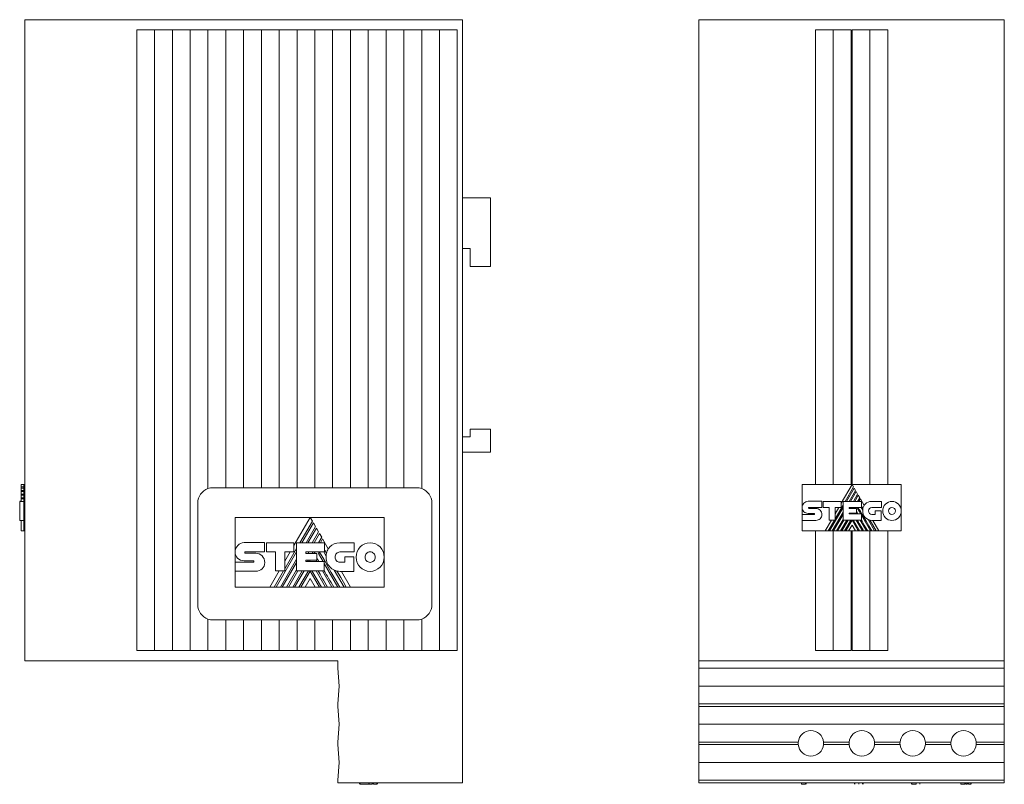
# Model space of a CAD drawing. Header units: millimetres. Extents: x 19 to 188, y 70 to 212.
# Tile 2 of 3: x 19 to 116, y 137 to 212. Entities that reach past the tile are written whole.
import ezdxf

# ---------------------------------------------------------------- set-up
doc = ezdxf.new("R2010")
doc.units = ezdxf.units.MM
doc.linetypes.add('PHANTOM', pattern=[12.7, 6.35, -1.27, 1.27, -1.27, 1.27, -1.27])
doc.layers.add('___VS___', color=7, linetype='Continuous', lineweight=15)

msp = doc.modelspace()

# ---------------------------------------------------------------- linework, layer by layer
at = {"color": 7, "linetype": 'Continuous', "lineweight": 15}
for p, q in [((19.458, 149.309), (19.458, 212.309)), ((19.458, 212.309), (29.458, 212.309)), ((62.458, 212.309), (29.458, 212.309)), ((62.458, 137.309), (62.458, 212.309)), ((85.704, 149.309), (85.704, 212.309)), ((85.704, 212.309), (95.704, 212.309)), ((105.704, 212.309), (95.704, 212.309)), ((105.704, 212.309), (115.704, 212.309)), ((115.704, 212.309), (115.704, 149.309)), ((33.958, 211.309), (30.458, 211.309)), ((30.458, 150.309), (30.458, 211.309)), ((32.208, 150.309), (32.208, 211.309)), ((37.458, 211.309), (33.958, 211.309)), ((33.958, 150.309), (33.958, 211.309)), ((35.708, 150.309), (35.708, 211.309)), ((40.958, 211.309), (37.458, 211.309)), ((37.458, 166.223), (37.458, 211.309)), ((39.208, 166.309), (39.208, 211.309)), ((44.458, 211.309), (40.958, 211.309)), ((40.958, 166.309), (40.958, 211.309)), ((42.708, 166.309), (42.708, 211.309)), ((47.958, 211.309), (44.458, 211.309)), ((44.458, 166.309), (44.458, 211.309)), ((46.208, 166.309), (46.208, 211.309)), ((51.458, 211.309), (47.958, 211.309)), ((47.958, 166.309), (47.958, 211.309)), ((49.708, 166.309), (49.708, 211.309)), ((54.958, 211.309), (51.458, 211.309)), ((51.458, 166.309), (51.458, 211.309)), ((53.208, 166.309), (53.208, 211.309)), ((58.458, 211.309), (54.958, 211.309)), ((54.958, 166.309), (54.958, 211.309)), ((56.708, 166.309), (56.708, 211.309)), ((61.958, 211.309), (58.458, 211.309)), ((58.458, 166.223), (58.458, 211.309)), ((60.208, 150.309), (60.208, 211.309)), ((61.958, 150.309), (61.958, 211.309)), ((97.154, 211.309), (100.654, 211.309)), ((97.154, 166.624), (97.154, 211.309)), ((98.904, 166.624), (98.904, 211.309)), ((100.654, 166.624), (100.654, 211.309)), ((100.754, 166.624), (100.754, 211.309)), ((104.254, 211.309), (100.754, 211.309)), ((102.504, 166.624), (102.504, 211.309)), ((104.254, 166.624), (104.254, 211.309)), ((62.458, 194.809), (65.208, 194.809)), ((65.208, 194.809), (65.208, 188.059)), ((63.208, 189.809), (62.458, 189.809)), ((63.208, 188.059), (63.208, 189.809)), ((65.208, 188.059), (63.208, 188.059)), ((62.458, 171.309), (63.208, 171.309)), ((63.208, 171.309), (63.208, 172.059)), ((63.208, 172.059), (65.208, 172.059)), ((65.208, 172.059), (65.208, 169.809)), ((65.208, 169.809), (62.458, 169.809)), ((19.092, 166.624), (19.358, 166.624)), ((19.092, 166.381), (19.092, 166.624)), ((19.458, 166.624), (19.358, 166.624)), ((19.358, 166.624), (19.358, 164.027)), ((95.843, 166.624), (100.747, 166.624)), ((95.843, 164.37), (95.843, 166.624)), ((100.747, 166.624), (99.681, 164.779)), ((100.889, 166.381), (100.747, 166.624)), ((100.747, 166.624), (105.578, 166.624)), ((105.578, 166.624), (105.578, 164.027)), ((19.092, 166.381), (19.358, 166.381)), ((19.092, 166.27), (19.092, 166.381)), ((19.092, 166.27), (19.358, 166.27)), ((19.092, 166.03), (19.092, 166.27)), ((19.092, 166.03), (19.358, 166.03)), ((19.092, 165.922), (19.092, 166.03)), ((19.092, 165.922), (19.358, 165.922)), ((19.092, 165.68), (19.092, 165.922)), ((19.092, 165.68), (19.358, 165.68)), ((19.092, 165.572), (19.092, 165.68)), ((19.092, 165.572), (19.358, 165.572)), ((19.092, 165.326), (19.092, 165.572)), ((39.208, 166.309), (37.958, 166.309)), ((40.958, 166.309), (39.208, 166.309)), ((42.708, 166.309), (40.958, 166.309)), ((44.458, 166.309), (42.708, 166.309)), ((46.208, 166.309), (44.458, 166.309)), ((47.958, 166.309), (46.208, 166.309)), ((49.708, 166.309), (47.958, 166.309)), ((51.458, 166.309), (49.708, 166.309)), ((53.208, 166.309), (51.458, 166.309)), ((54.958, 166.309), (53.208, 166.309)), ((56.708, 166.309), (54.958, 166.309)), ((57.958, 166.309), (56.708, 166.309)), ((100.071, 164.964), (100.889, 166.381)), ((100.952, 166.27), (100.198, 164.964)), ((100.476, 164.964), (101.091, 166.03)), ((101.153, 165.922), (100.601, 164.964)), ((100.88, 164.964), (101.294, 165.68)), ((101.091, 166.03), (100.952, 166.27)), ((101.356, 165.572), (101.005, 164.964)), ((101.294, 165.68), (101.153, 165.922)), ((101.498, 165.326), (101.356, 165.572)), ((18.959, 164.972), (19.092, 164.972)), ((18.959, 164.969), (19.092, 164.969)), ((18.959, 164.967), (19.358, 164.967)), ((19.092, 165.326), (19.358, 165.326)), ((19.092, 165.221), (19.092, 165.326)), ((19.092, 164.967), (19.092, 165.221)), ((19.092, 165.221), (19.358, 165.221)), ((36.458, 164.809), (36.458, 154.809)), ((59.458, 154.809), (59.458, 164.809)), ((96.43, 164.972), (97.77, 164.972)), ((97.77, 164.972), (97.77, 164.374)), ((97.902, 164.969), (99.681, 164.969)), ((97.902, 164.374), (97.902, 164.969)), ((99.088, 163.261), (99.861, 164.6)), ((99.681, 164.969), (99.681, 164.379)), ((99.861, 164.964), (101.678, 164.964)), ((99.861, 163.123), (99.861, 164.964)), ((101.288, 164.964), (101.498, 165.326)), ((101.558, 165.221), (101.41, 164.964)), ((101.931, 164.574), (101.558, 165.221)), ((101.678, 164.964), (101.678, 164.369)), ((102.692, 164.959), (103.624, 164.959)), ((103.624, 164.959), (103.624, 164.361)), ((19.358, 164.027), (19.358, 162.058)), ((95.843, 164.37), (95.843, 164.37)), ((95.843, 163.688), (95.843, 164.349)), ((95.843, 163.688), (97.021, 163.688)), ((95.843, 163.098), (95.843, 163.688)), ((97.021, 163.788), (96.432, 163.788)), ((96.508, 164.374), (97.77, 164.374)), ((96.51, 164.281), (97.191, 164.281)), ((98.48, 164.374), (97.902, 164.374)), ((98.48, 163.123), (98.48, 164.374)), ((98.52, 162.058), (99.861, 164.381)), ((98.798, 162.058), (99.861, 163.9)), ((98.926, 162.058), (99.861, 163.681)), ((99.681, 164.379), (99.088, 164.379)), ((99.088, 163.123), (99.088, 164.379)), ((99.45, 164.379), (99.088, 163.753)), ((100.464, 164.369), (100.464, 164.271)), ((100.464, 164.369), (101.678, 164.369)), ((100.464, 164.271), (101.187, 164.271)), ((100.464, 163.821), (101.187, 163.821)), ((100.464, 163.821), (100.464, 163.731)), ((100.464, 163.731), (101.668, 163.731)), ((100.573, 163.731), (100.626, 163.821)), ((100.605, 164.271), (100.661, 164.369)), ((100.698, 163.731), (100.75, 163.821)), ((100.887, 164.271), (100.943, 164.369)), ((101.01, 164.271), (101.066, 164.369)), ((101.137, 163.821), (101.189, 163.731)), ((101.187, 164.271), (101.187, 163.821)), ((101.287, 164.263), (101.349, 164.369)), ((101.287, 164.263), (101.595, 163.731)), ((101.629, 164.369), (101.787, 164.095)), ((101.668, 163.123), (101.668, 163.731)), ((101.668, 163.605), (102.562, 162.058)), ((103.624, 164.361), (102.692, 164.361)), ((102.692, 163.691), (103.014, 163.691)), ((103.014, 163.691), (103.014, 164.046)), ((103.014, 164.046), (103.604, 164.046)), ((103.604, 164.046), (103.604, 163.095)), ((105.578, 164.027), (105.578, 162.058)), ((18.959, 163.09), (19.358, 163.09)), ((19.092, 162.058), (19.092, 163.09)), ((40.128, 163.394), (47.502, 163.394)), ((40.128, 160.005), (40.128, 163.394)), ((47.502, 163.394), (45.899, 160.62)), ((46.486, 160.898), (47.716, 163.029)), ((47.811, 162.863), (46.677, 160.898)), ((47.716, 163.029), (47.502, 163.394)), ((47.502, 163.394), (54.767, 163.394)), ((48.02, 162.502), (47.811, 162.863)), ((54.767, 163.394), (54.767, 159.489)), ((97.191, 163.098), (95.843, 163.098)), ((95.843, 162.058), (95.843, 163.098)), ((98.724, 163.123), (98.109, 162.058)), ((98.394, 162.058), (99.009, 163.123)), ((98.48, 163.123), (99.088, 163.123)), ((99.201, 162.058), (99.861, 163.201)), ((99.327, 162.058), (99.941, 163.123)), ((99.604, 162.058), (100.221, 163.123)), ((99.732, 162.058), (100.346, 163.123)), ((99.861, 163.123), (101.668, 163.123)), ((100.009, 162.058), (100.627, 163.123)), ((100.135, 162.058), (100.744, 163.115)), ((100.744, 162.632), (100.41, 162.058)), ((101.354, 162.058), (100.744, 163.115)), ((100.744, 162.632), (101.076, 162.058)), ((101.48, 162.058), (100.862, 163.123)), ((101.138, 163.123), (101.755, 162.058)), ((101.541, 163.123), (102.157, 162.058)), ((102.317, 163.178), (102.965, 162.058)), ((103.604, 163.095), (102.698, 163.095)), ((103.385, 162.058), (102.786, 163.095)), ((19.092, 162.058), (19.358, 162.058)), ((19.458, 162.058), (19.358, 162.058)), ((47.094, 160.898), (48.02, 162.502)), ((48.113, 162.339), (47.283, 160.898)), ((47.702, 160.898), (48.324, 161.975)), ((48.418, 161.813), (47.89, 160.898)), ((48.324, 161.975), (48.113, 162.339)), ((48.631, 161.442), (48.418, 161.813)), ((98.109, 162.058), (95.843, 162.058)), ((97.154, 150.309), (97.154, 162.058)), ((98.109, 162.058), (98.394, 162.058)), ((98.52, 162.058), (98.394, 162.058)), ((98.52, 162.058), (98.798, 162.058)), ((98.926, 162.058), (98.798, 162.058)), ((98.904, 150.309), (98.904, 162.058)), ((98.926, 162.058), (99.201, 162.058)), ((99.327, 162.058), (99.201, 162.058)), ((99.327, 162.058), (99.604, 162.058)), ((99.732, 162.058), (99.604, 162.058)), ((99.732, 162.058), (100.009, 162.058)), ((100.135, 162.058), (100.009, 162.058)), ((100.135, 162.058), (100.41, 162.058)), ((101.076, 162.058), (100.41, 162.058)), ((100.654, 150.309), (100.654, 162.058)), ((100.754, 150.309), (100.754, 162.058)), ((101.076, 162.058), (101.354, 162.058)), ((101.48, 162.058), (101.354, 162.058)), ((101.48, 162.058), (101.755, 162.058)), ((101.882, 162.058), (101.755, 162.058)), ((101.882, 162.058), (102.157, 162.058)), ((102.285, 162.058), (102.157, 162.058)), ((102.285, 162.058), (102.562, 162.058)), ((102.504, 150.309), (102.504, 162.058)), ((102.69, 162.058), (102.562, 162.058)), ((102.69, 162.058), (102.965, 162.058)), ((103.102, 162.058), (102.965, 162.058)), ((103.102, 162.058), (103.385, 162.058)), ((105.578, 162.058), (103.385, 162.058)), ((104.254, 150.309), (104.254, 162.058)), ((41.01, 160.91), (43.025, 160.91)), ((43.025, 160.91), (43.025, 160.011)), ((43.225, 160.011), (43.225, 160.906)), ((43.225, 160.906), (45.899, 160.906)), ((45.899, 160.906), (45.899, 160.018)), ((46.17, 158.129), (46.17, 160.898)), ((46.17, 160.898), (48.902, 160.898)), ((48.316, 160.898), (48.631, 161.442)), ((48.722, 161.285), (48.499, 160.898)), ((49.282, 160.312), (48.722, 161.285)), ((48.902, 160.898), (48.902, 160.003)), ((50.427, 160.891), (51.829, 160.891)), ((51.829, 160.891), (51.829, 159.992)), ((40.128, 160.005), (40.128, 160.005)), ((40.128, 158.98), (40.128, 159.973)), ((41.127, 160.011), (43.025, 160.011)), ((41.131, 159.871), (42.154, 159.871)), ((44.094, 160.011), (43.225, 160.011)), ((44.094, 158.129), (44.094, 160.011)), ((44.154, 156.529), (46.17, 160.022)), ((45.008, 158.337), (46.17, 160.351)), ((45.899, 160.018), (45.008, 160.018)), ((45.008, 158.129), (45.008, 160.018)), ((45.551, 160.018), (45.008, 159.078)), ((47.077, 160.003), (48.902, 160.003)), ((47.077, 160.003), (47.077, 159.856)), ((47.077, 159.856), (48.164, 159.856)), ((47.288, 159.856), (47.373, 160.003)), ((47.712, 159.856), (47.797, 160.003)), ((47.897, 159.856), (47.982, 160.003)), ((48.164, 159.856), (48.164, 159.179)), ((48.315, 159.844), (48.407, 160.003)), ((48.315, 159.844), (48.778, 159.044)), ((48.828, 160.003), (49.066, 159.592)), ((51.829, 159.992), (50.427, 159.992)), ((40.128, 158.092), (40.128, 158.98)), ((40.128, 158.98), (41.898, 158.98)), ((41.898, 159.13), (41.013, 159.13)), ((44.571, 156.529), (46.17, 159.298)), ((44.763, 156.529), (46.17, 158.969)), ((47.077, 159.179), (48.164, 159.179)), ((47.077, 159.179), (47.077, 159.044)), ((47.077, 159.044), (48.887, 159.044)), ((47.241, 159.044), (47.32, 159.179)), ((47.428, 159.044), (47.506, 159.179)), ((48.089, 159.179), (48.167, 159.044)), ((48.887, 158.129), (48.887, 159.044)), ((48.887, 158.855), (50.232, 156.529)), ((50.427, 158.983), (50.911, 158.983)), ((50.911, 158.983), (50.911, 159.518)), ((50.911, 159.518), (51.798, 159.518)), ((51.798, 159.518), (51.798, 158.088)), ((54.767, 159.489), (54.767, 156.529)), ((42.154, 158.092), (40.128, 158.092)), ((40.128, 156.529), (40.128, 158.092)), ((44.46, 158.129), (43.535, 156.529)), ((43.964, 156.529), (44.888, 158.129)), ((44.094, 158.129), (45.008, 158.129)), ((45.177, 156.529), (46.17, 158.248)), ((45.366, 156.529), (46.291, 158.129)), ((45.784, 156.529), (46.711, 158.129)), ((45.975, 156.529), (46.9, 158.129)), ((46.17, 158.129), (48.887, 158.129)), ((46.393, 156.529), (47.321, 158.129)), ((46.582, 156.529), (47.498, 158.117)), ((48.414, 156.529), (47.498, 158.117)), ((48.604, 156.529), (47.676, 158.129)), ((48.091, 158.129), (49.018, 156.529)), ((48.696, 158.129), (49.623, 156.529)), ((49.864, 158.213), (50.837, 156.529)), ((51.798, 158.088), (50.435, 158.088)), ((51.469, 156.529), (50.568, 158.088)), ((47.498, 157.391), (46.996, 156.529)), ((47.498, 157.391), (47.997, 156.529)), ((43.535, 156.529), (40.128, 156.529)), ((43.535, 156.529), (43.964, 156.529)), ((44.154, 156.529), (43.964, 156.529)), ((44.154, 156.529), (44.571, 156.529)), ((44.763, 156.529), (44.571, 156.529)), ((44.763, 156.529), (45.177, 156.529)), ((45.366, 156.529), (45.177, 156.529)), ((45.366, 156.529), (45.784, 156.529)), ((45.975, 156.529), (45.784, 156.529)), ((45.975, 156.529), (46.393, 156.529)), ((46.582, 156.529), (46.393, 156.529)), ((46.582, 156.529), (46.996, 156.529)), ((47.997, 156.529), (46.996, 156.529)), ((47.997, 156.529), (48.414, 156.529)), ((48.604, 156.529), (48.414, 156.529)), ((48.604, 156.529), (49.018, 156.529)), ((49.209, 156.529), (49.018, 156.529)), ((49.209, 156.529), (49.623, 156.529)), ((49.815, 156.529), (49.623, 156.529)), ((49.815, 156.529), (50.232, 156.529)), ((50.424, 156.529), (50.232, 156.529)), ((50.424, 156.529), (50.837, 156.529)), ((51.044, 156.529), (50.837, 156.529)), ((51.044, 156.529), (51.469, 156.529)), ((54.767, 156.529), (51.469, 156.529)), ((37.458, 150.309), (37.458, 153.395)), ((37.958, 153.309), (39.208, 153.309)), ((39.208, 150.309), (39.208, 153.309)), ((39.208, 153.309), (40.958, 153.309)), ((40.958, 150.309), (40.958, 153.309)), ((40.958, 153.309), (42.708, 153.309)), ((42.708, 150.309), (42.708, 153.309)), ((42.708, 153.309), (44.458, 153.309)), ((44.458, 150.309), (44.458, 153.309)), ((44.458, 153.309), (46.208, 153.309)), ((46.208, 150.309), (46.208, 153.309)), ((46.208, 153.309), (47.958, 153.309)), ((47.958, 150.309), (47.958, 153.309)), ((47.958, 153.309), (49.708, 153.309)), ((49.708, 150.309), (49.708, 153.309)), ((49.708, 153.309), (51.458, 153.309)), ((51.458, 150.309), (51.458, 153.309)), ((51.458, 153.309), (53.208, 153.309)), ((53.208, 150.309), (53.208, 153.309)), ((53.208, 153.309), (54.958, 153.309)), ((54.958, 150.309), (54.958, 153.309)), ((54.958, 153.309), (56.708, 153.309)), ((56.708, 150.309), (56.708, 153.309)), ((56.708, 153.309), (57.958, 153.309)), ((58.458, 150.309), (58.458, 153.395)), ((30.458, 150.309), (33.958, 150.309)), ((33.958, 150.309), (37.458, 150.309)), ((37.458, 150.309), (40.958, 150.309)), ((40.958, 150.309), (44.458, 150.309)), ((44.458, 150.309), (47.958, 150.309)), ((47.958, 150.309), (51.458, 150.309)), ((51.458, 150.309), (54.958, 150.309)), ((54.958, 150.309), (58.458, 150.309)), ((58.458, 150.309), (61.958, 150.309)), ((100.654, 150.309), (97.154, 150.309)), ((100.754, 150.309), (104.254, 150.309)), ((29.458, 149.309), (19.458, 149.309)), ((29.458, 149.309), (50.208, 149.309)), ((50.208, 149.309), (50.208, 148.559)), ((95.704, 149.309), (85.704, 149.309)), ((85.704, 149.309), (85.704, 148.559)), ((105.704, 149.309), (95.704, 149.309)), ((115.704, 149.309), (105.704, 149.309)), ((115.704, 149.309), (115.704, 148.559)), ((50.358, 146.809), (50.208, 148.559)), ((85.704, 148.559), (115.704, 148.559)), ((85.704, 146.809), (85.704, 148.559)), ((115.704, 146.809), (115.704, 148.559)), ((50.208, 145.059), (50.358, 146.809)), ((85.704, 146.809), (115.704, 146.809)), ((85.704, 145.059), (85.704, 146.809)), ((115.704, 145.059), (115.704, 146.809)), ((50.208, 145.059), (50.208, 144.809)), ((50.358, 143.059), (50.208, 144.809)), ((85.704, 145.059), (115.704, 145.059)), ((85.704, 145.059), (85.704, 144.809)), ((85.704, 144.809), (115.704, 144.809)), ((85.704, 143.059), (85.704, 144.809)), ((115.704, 145.059), (115.704, 144.809)), ((115.704, 143.059), (115.704, 144.809)), ((50.208, 141.309), (50.358, 143.059)), ((85.704, 143.059), (115.704, 143.059)), ((85.704, 141.309), (85.704, 143.059)), ((115.704, 141.309), (115.704, 143.059)), ((50.208, 141.309), (50.208, 141.059)), ((85.704, 141.309), (95.46, 141.309)), ((85.704, 141.309), (85.704, 141.059)), ((97.948, 141.309), (100.46, 141.309)), ((102.948, 141.309), (105.46, 141.309)), ((107.948, 141.309), (110.46, 141.309)), ((112.948, 141.309), (115.704, 141.309)), ((115.704, 141.309), (115.704, 141.059)), ((50.358, 139.309), (50.208, 141.059)), ((85.704, 141.059), (95.46, 141.059)), ((85.704, 139.309), (85.704, 141.059)), ((97.948, 141.059), (100.46, 141.059)), ((102.948, 141.059), (105.46, 141.059)), ((107.948, 141.059), (110.46, 141.059)), ((112.948, 141.059), (115.704, 141.059)), ((115.704, 139.309), (115.704, 141.059)), ((50.208, 137.559), (50.358, 139.309)), ((85.704, 139.309), (115.704, 139.309)), ((85.704, 137.559), (85.704, 139.309)), ((115.704, 137.559), (115.704, 139.309)), ((50.208, 137.559), (50.208, 137.309)), ((85.704, 137.559), (115.704, 137.559)), ((85.704, 137.559), (85.704, 137.309)), ((115.704, 137.559), (115.704, 137.309)), ((50.208, 137.309), (62.458, 137.309)), ((52.358, 137.159), (52.358, 137.309)), ((52.385, 137.159), (52.385, 137.309)), ((52.421, 137.159), (52.421, 137.309)), ((52.421, 137.159), (53.259, 137.159)), ((53.265, 137.159), (53.265, 137.309)), ((53.29, 137.159), (53.29, 137.309)), ((53.29, 137.159), (53.302, 137.159)), ((53.302, 137.159), (53.302, 137.309)), ((53.302, 137.159), (53.604, 137.159)), ((53.604, 137.159), (53.604, 137.309)), ((53.649, 137.159), (53.649, 137.309)), ((53.719, 137.159), (53.719, 137.309)), ((53.724, 137.159), (53.724, 137.309)), ((53.724, 137.159), (54.063, 137.159)), ((54.063, 137.159), (54.063, 137.309)), ((54.108, 137.159), (54.108, 137.309)), ((115.704, 137.309), (85.704, 137.309)), ((95.768, 137.159), (95.768, 137.309)), ((95.778, 137.159), (95.778, 137.309)), ((95.778, 137.159), (96.159, 137.159)), ((96.159, 137.159), (96.159, 137.309)), ((96.192, 137.159), (96.192, 137.309)), ((96.209, 137.159), (96.209, 137.309)), ((96.24, 137.159), (96.24, 137.309)), ((96.24, 137.159), (96.247, 137.159)), ((96.247, 137.159), (96.247, 137.309)), ((100.987, 137.159), (100.987, 137.309)), ((101.007, 137.159), (101.007, 137.309)), ((101.396, 137.159), (101.396, 137.309)), ((101.784, 137.159), (101.784, 137.309)), ((101.833, 137.159), (101.833, 137.309)), ((101.833, 137.159), (101.833, 137.309)), ((106.579, 137.159), (106.579, 137.309)), ((106.604, 137.159), (106.604, 137.309)), ((106.624, 137.159), (106.624, 137.309)), ((106.624, 137.159), (107.037, 137.159)), ((107.037, 137.159), (107.037, 137.309)), ((107.388, 137.159), (107.388, 137.309)), ((107.418, 137.159), (107.418, 137.309)), ((107.419, 137.159), (107.419, 137.309)), ((111.446, 137.159), (111.446, 137.309)), ((111.446, 137.159), (111.448, 137.159)), ((111.448, 137.159), (111.448, 137.309)), ((111.448, 137.159), (111.812, 137.159)), ((111.812, 137.159), (111.812, 137.309)), ((111.852, 137.159), (111.852, 137.309)), ((111.912, 137.159), (111.912, 137.309)), ((111.917, 137.159), (111.917, 137.309)), ((111.919, 137.159), (112.069, 137.159)), ((112.069, 137.159), (112.069, 137.309)), ((112.114, 137.159), (112.114, 137.309)), ((112.183, 137.159), (112.183, 137.309)), ((112.183, 137.159), (112.189, 137.159)), ((112.189, 137.159), (112.189, 137.309)), ((112.189, 137.159), (112.419, 137.159)), ((112.419, 137.159), (112.419, 137.309)), ((112.462, 137.159), (112.462, 137.309))]:
    msp.add_line(p, q, dxfattribs=at)
at = {"color": 7, "linetype": 'Continuous', "lineweight": 15, "flags": 128}
for points in [[(103.102, 162.058), (102.739, 162.685), (102.487, 163.119)], [(51.044, 156.529), (50.762, 157.016), (50.497, 157.471), (50.302, 157.807), (50.119, 158.124)]]:
    msp.add_lwpolyline(points, dxfattribs=at)
at = {"color": 7, "linetype": 'Continuous', "lineweight": 15}
for centre, radius, start, end in [((37.958, 164.809), 1.5, 109.47122, 180), ((37.958, 164.809), 1.5, 90, 109.47122), ((57.958, 164.809), 1.5, 70.52878, 90), ((57.958, 164.809), 1.5, 0, 70.52878), ((102.802, 164.052), 1.016, 149.03807, 166.83863), ((102.698, 164.01), 0.914, 174.64014, 270), ((50.592, 159.526), 1.528, 149.03807, 166.83863), ((50.435, 159.463), 1.375, 174.64014, 270), ((37.958, 154.809), 1.5, 180, 250.52878), ((57.958, 154.809), 1.5, 289.47122, 0), ((37.958, 154.809), 1.5, 250.52878, 270), ((57.958, 154.809), 1.5, 270, 289.47122), ((96.704, 141.184), 1.25, 5.73917, 174.26083), ((101.704, 141.184), 1.25, 5.73917, 174.26083), ((106.704, 141.184), 1.25, 5.73917, 174.26083), ((111.704, 141.184), 1.25, 5.73917, 174.26083), ((96.704, 141.184), 1.25, 174.26083, 185.73917), ((96.704, 141.184), 1.25, 354.26083, 5.73917), ((101.704, 141.184), 1.25, 174.26083, 185.73917), ((101.704, 141.184), 1.25, 354.26083, 5.73917), ((106.704, 141.184), 1.25, 174.26083, 185.73917), ((106.704, 141.184), 1.25, 354.26083, 5.73917), ((111.704, 141.184), 1.25, 174.26083, 185.73917), ((111.704, 141.184), 1.25, 354.26083, 5.73917), ((96.704, 141.184), 1.25, 185.73917, 354.26083), ((101.704, 141.184), 1.25, 185.73917, 354.26083), ((106.704, 141.184), 1.25, 185.73917, 354.26083), ((111.704, 141.184), 1.25, 185.73917, 354.26083)]:
    msp.add_arc(centre, radius, start, end, dxfattribs=at)
for points in [[(18.959, 164.967), (18.959, 164.967), (18.959, 164.861), (18.959, 164.691)], [(18.959, 164.691), (18.959, 164.521), (18.959, 164.286), (18.959, 164.027)], [(95.843, 164.37), (95.843, 164.536), (95.909, 164.686), (96.015, 164.795)], [(96.015, 164.795), (96.122, 164.904), (96.268, 164.972), (96.43, 164.972)], [(101.813, 164.283), (101.759, 164.375), (101.714, 164.453), (101.678, 164.517)], [(101.931, 164.574), (101.961, 164.622), (101.996, 164.667), (102.035, 164.707)], [(102.035, 164.707), (102.187, 164.863), (102.407, 164.959), (102.692, 164.959)], [(103.752, 164.027), (103.752, 164.286), (103.854, 164.521), (104.019, 164.691)], [(104.019, 164.691), (104.184, 164.861), (104.412, 164.967), (104.664, 164.967)], [(104.664, 164.967), (104.916, 164.967), (105.144, 164.861), (105.31, 164.691)], [(105.31, 164.691), (105.476, 164.521), (105.578, 164.286), (105.578, 164.027)], [(18.959, 164.027), (18.959, 163.768), (18.959, 163.534), (18.959, 163.365)], [(95.999, 163.954), (95.9, 164.051), (95.841, 164.19), (95.843, 164.37)], [(96.432, 163.788), (96.262, 163.792), (96.107, 163.847), (95.999, 163.954)], [(96.485, 164.361), (96.476, 164.351), (96.471, 164.337), (96.471, 164.322)], [(96.471, 164.322), (96.471, 164.311), (96.476, 164.3), (96.483, 164.293)], [(96.483, 164.293), (96.49, 164.286), (96.5, 164.281), (96.51, 164.281)], [(96.508, 164.374), (96.499, 164.374), (96.491, 164.369), (96.485, 164.361)], [(97.047, 163.774), (97.04, 163.783), (97.031, 163.788), (97.021, 163.788)], [(97.021, 163.688), (97.032, 163.688), (97.042, 163.693), (97.049, 163.701)], [(97.062, 163.734), (97.062, 163.749), (97.056, 163.763), (97.047, 163.774)], [(97.049, 163.701), (97.057, 163.709), (97.062, 163.721), (97.062, 163.734)], [(97.191, 164.281), (97.352, 164.281), (97.498, 164.211), (97.605, 164.1)], [(97.605, 164.1), (97.711, 163.988), (97.777, 163.834), (97.777, 163.667)], [(97.777, 163.667), (97.777, 163.504), (97.713, 163.363), (97.609, 163.262)], [(101.319, 163.731), (101.261, 163.83), (101.218, 163.907), (101.187, 163.96)], [(102.69, 162.058), (101.837, 163.527), (101.391, 164.298), (101.353, 164.369)], [(101.787, 164.095), (101.791, 164.16), (101.799, 164.223), (101.813, 164.283)], [(102.463, 164.264), (102.404, 164.203), (102.368, 164.12), (102.368, 164.027)], [(102.368, 164.027), (102.368, 163.934), (102.404, 163.849), (102.463, 163.789)], [(102.692, 164.361), (102.603, 164.361), (102.522, 164.324), (102.463, 164.264)], [(102.463, 163.789), (102.522, 163.728), (102.603, 163.691), (102.692, 163.691)], [(104.018, 163.365), (103.854, 163.534), (103.752, 163.768), (103.752, 164.027)], [(104.43, 164.271), (104.369, 164.209), (104.332, 164.122), (104.332, 164.027)], [(104.332, 164.027), (104.332, 163.932), (104.369, 163.846), (104.43, 163.783)], [(104.664, 164.371), (104.572, 164.371), (104.489, 164.333), (104.43, 164.271)], [(104.43, 163.783), (104.489, 163.721), (104.572, 163.683), (104.664, 163.683)], [(104.899, 164.271), (104.839, 164.333), (104.756, 164.371), (104.664, 164.371)], [(104.664, 163.683), (104.756, 163.683), (104.839, 163.722), (104.899, 163.784)], [(104.998, 164.027), (104.998, 164.122), (104.96, 164.208), (104.899, 164.271)], [(104.899, 163.784), (104.96, 163.846), (104.998, 163.932), (104.998, 164.027)], [(105.578, 164.027), (105.578, 163.768), (105.476, 163.534), (105.311, 163.365)], [(18.959, 163.365), (18.959, 163.195), (18.959, 163.09), (18.959, 163.09)], [(97.609, 163.262), (97.502, 163.159), (97.354, 163.098), (97.191, 163.098)], [(101.882, 162.058), (101.623, 162.505), (101.417, 162.86), (101.265, 163.123)], [(102.285, 162.058), (102.04, 162.481), (101.834, 162.837), (101.668, 163.126)], [(104.664, 163.09), (104.411, 163.09), (104.183, 163.195), (104.018, 163.365)], [(105.311, 163.365), (105.145, 163.195), (104.916, 163.09), (104.664, 163.09)], [(40.128, 160.005), (40.128, 160.254), (40.227, 160.48), (40.387, 160.644)], [(40.387, 160.644), (40.547, 160.808), (40.767, 160.91), (41.01, 160.91)], [(49.439, 160.512), (49.668, 160.747), (49.998, 160.891), (50.427, 160.891)], [(52.422, 160.488), (52.67, 160.744), (53.013, 160.902), (53.392, 160.902)], [(53.392, 160.902), (53.771, 160.902), (54.115, 160.744), (54.364, 160.487)], [(40.362, 159.38), (40.214, 159.526), (40.125, 159.734), (40.128, 160.005)], [(41.092, 159.991), (41.08, 159.976), (41.073, 159.955), (41.073, 159.933)], [(41.073, 159.933), (41.073, 159.916), (41.079, 159.901), (41.091, 159.889)], [(41.091, 159.889), (41.101, 159.878), (41.115, 159.871), (41.131, 159.871)], [(41.127, 160.011), (41.114, 160.011), (41.102, 160.003), (41.092, 159.991)], [(42.154, 159.871), (42.397, 159.871), (42.617, 159.766), (42.777, 159.599)], [(50.424, 156.529), (49.141, 158.738), (48.471, 159.896), (48.413, 160.003)], [(49.105, 159.874), (49.025, 160.013), (48.957, 160.13), (48.902, 160.226)], [(49.066, 159.592), (49.071, 159.689), (49.084, 159.783), (49.105, 159.874)], [(49.282, 160.312), (49.328, 160.384), (49.38, 160.451), (49.439, 160.512)], [(50.083, 159.845), (49.995, 159.754), (49.94, 159.628), (49.94, 159.489)], [(50.427, 159.992), (50.293, 159.992), (50.171, 159.936), (50.083, 159.845)], [(52.02, 159.489), (52.02, 159.879), (52.174, 160.232), (52.422, 160.488)], [(53.04, 159.856), (52.949, 159.762), (52.893, 159.633), (52.893, 159.489)], [(53.392, 160.007), (53.254, 160.007), (53.13, 159.949), (53.04, 159.856)], [(53.746, 159.856), (53.655, 159.949), (53.53, 160.007), (53.392, 160.007)], [(53.894, 159.489), (53.894, 159.632), (53.837, 159.762), (53.746, 159.856)], [(54.364, 160.487), (54.613, 160.232), (54.767, 159.879), (54.767, 159.489)], [(41.013, 159.13), (40.757, 159.136), (40.525, 159.219), (40.362, 159.38)], [(41.938, 159.109), (41.928, 159.122), (41.913, 159.13), (41.898, 159.13)], [(41.898, 158.98), (41.915, 158.98), (41.93, 158.987), (41.941, 158.999)], [(41.96, 159.049), (41.96, 159.071), (41.952, 159.093), (41.938, 159.109)], [(41.941, 158.999), (41.953, 159.012), (41.96, 159.03), (41.96, 159.049)], [(42.777, 159.599), (42.937, 159.43), (43.036, 159.199), (43.036, 158.948)], [(43.036, 158.948), (43.036, 158.703), (42.94, 158.491), (42.783, 158.339)], [(48.362, 159.044), (48.276, 159.194), (48.21, 159.309), (48.164, 159.389)], [(49.94, 159.489), (49.94, 159.349), (49.994, 159.222), (50.083, 159.131)], [(50.083, 159.131), (50.171, 159.04), (50.292, 158.983), (50.427, 158.983)], [(52.421, 158.493), (52.174, 158.748), (52.02, 159.1), (52.02, 159.489)], [(52.893, 159.489), (52.893, 159.346), (52.949, 159.217), (53.04, 159.123)], [(53.04, 159.123), (53.13, 159.03), (53.254, 158.972), (53.392, 158.972)], [(53.392, 158.972), (53.53, 158.972), (53.655, 159.03), (53.746, 159.123)], [(53.746, 159.123), (53.837, 159.217), (53.894, 159.347), (53.894, 159.489)], [(54.767, 159.489), (54.767, 159.1), (54.613, 158.749), (54.365, 158.494)], [(42.783, 158.339), (42.622, 158.184), (42.4, 158.092), (42.154, 158.092)], [(49.209, 156.529), (48.819, 157.201), (48.51, 157.735), (48.282, 158.129)], [(49.815, 156.529), (49.446, 157.165), (49.137, 157.7), (48.887, 158.134)], [(50.119, 158.124), (50.03, 158.145), (49.945, 158.175), (49.864, 158.213)], [(53.392, 158.081), (53.013, 158.081), (52.669, 158.238), (52.421, 158.493)], [(54.365, 158.494), (54.115, 158.238), (53.771, 158.081), (53.392, 158.081)]]:
    msp.add_open_spline(points, degree=3, dxfattribs=at)
at = {"layer": '___VS___', "linetype": 'PHANTOM'}
for p, q in [((40.128, 158.98), (40.128, 158.092)), ((43.535, 156.529), (43.964, 156.529)), ((44.154, 156.529), (44.571, 156.529)), ((44.763, 156.529), (45.177, 156.529)), ((45.366, 156.529), (45.784, 156.529)), ((45.975, 156.529), (46.393, 156.529)), ((46.582, 156.529), (46.996, 156.529)), ((47.997, 156.529), (48.414, 156.529)), ((48.604, 156.529), (49.018, 156.529)), ((49.209, 156.529), (49.623, 156.529)), ((49.815, 156.529), (50.232, 156.529)), ((50.424, 156.529), (50.837, 156.529)), ((51.044, 156.529), (51.469, 156.529))]:
    msp.add_line(p, q, dxfattribs=at)

doc.saveas('drawing.dxf')
